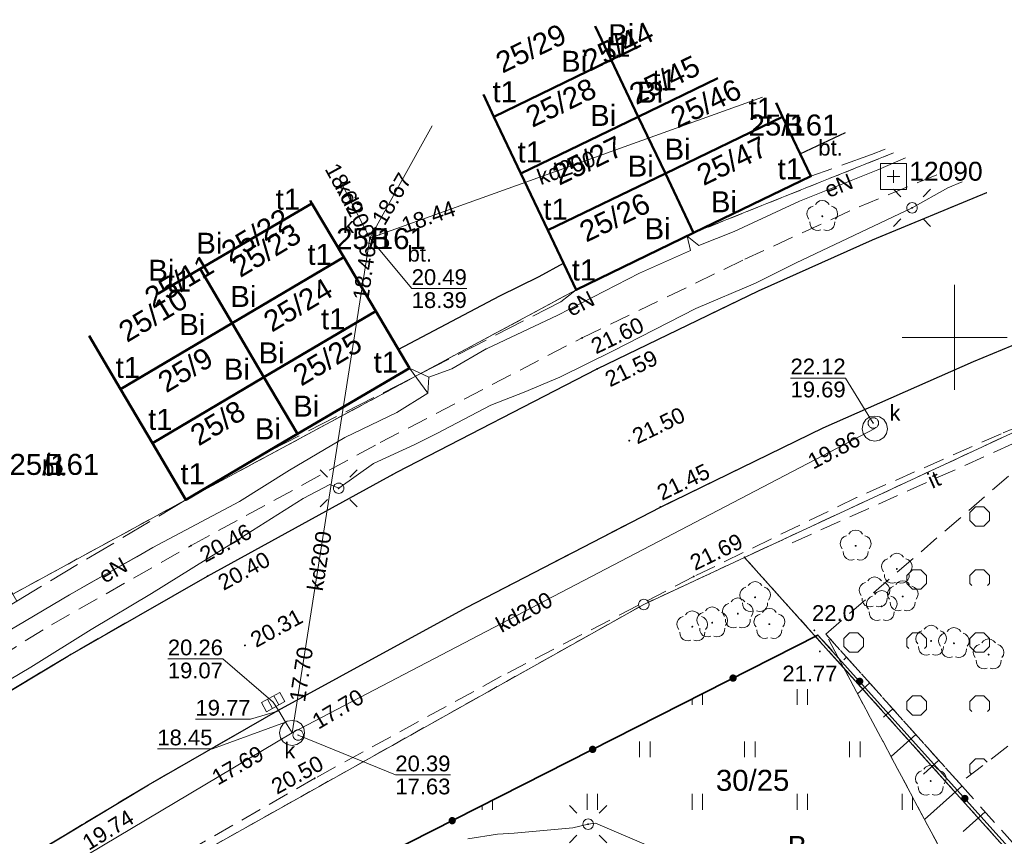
# Model space of a CAD drawing. Extents: x 7395144 to 7395446, y 6007497 to 6007827.
# Tile 44 of 62: x 7395255 to 7395302, y 6007776 to 6007815. Entities that reach past the tile are written whole.
import ezdxf
from ezdxf.enums import TextEntityAlignment as Align

# ---------------------------------------------------------------- set-up
doc = ezdxf.new("R2010")
doc.units = 0
doc.header["$PDSIZE"] = 0.75
for name, pattern in [('PRZER1-1', [2, 1, -1]), ('PRZER2-1', [3, 2, -1]), ('PRZER3-1', [4, 3, -1])]:
    doc.linetypes.add(name, pattern=pattern)
doc.layers.get('0').update_dxf_attribs({"linetype": 'CONTINUOUS', "lineweight": 13})
for name, color, linetype, lineweight in [('GEPPGD', 7, 'CONTINUOUS', 18), ('GESBZO', 7, 'CONTINUOUS', 50), ('GESBZO_O', 7, 'CONTINUOUS', 50), ('GESDZI', 7, 'CONTINUOUS', 18), ('GESDZI_O', 7, 'CONTINUOUS', 18), ('GSLKOG', 7, 'CONTINUOUS', 35), ('GSLKRW', 7, 'CONTINUOUS', 25), ('GSLTZI', 7, 'PRZER2-1', 18), ('GSLTZI_O', 7, 'PRZER2-1', 18), ('GSPSSP', 7, 'CONTINUOUS', 18), ('GSPSSP_O', 7, 'CONTINUOUS', 18), ('GSPWPN', 7, 'CONTINUOUS', 13), ('GSPWPN_O', 7, 'CONTINUOUS', 13), ('GSPWPS', 7, 'CONTINUOUS', 13), ('GSPWPS_O', 7, 'CONTINUOUS', 13), ('GSSKOA', 7, 'PRZER3-1', 18), ('GSSKOD', 7, 'PRZER2-1', 18), ('GSSOTW', 7, 'PRZER3-1', 18), ('GSSOTW_O', 7, 'PRZER3-1', 18), ('GSSUTR', 7, 'PRZER2-1', 18), ('GSSZAD', 7, 'PRZER2-1', 18), ('GSSZSN', 7, 'PRZER2-1', 18), ('GUPELA', 7, 'CONTINUOUS', 18), ('GUPIWZ', 7, 'CONTINUOUS', 18), ('GUPIWZ_O', 7, 'CONTINUOUS', 18), ('GUPPRZ', 7, 'CONTINUOUS', 18), ('GUPPRZ_O', 7, 'CONTINUOUS', 18), ('GUSIKP', 7, 'CONTINUOUS', 18)]:
    doc.layers.add(name, color=color, linetype=linetype, lineweight=lineweight)
for name, color, linetype, lineweight, true_color in [('GESUZY', 7, 'PRZER1-1', 18, 0x008000), ('GESUZY_O', 7, 'PRZER1-1', 18, 0x008000), ('GSPRDL', 7, 'CONTINUOUS', 18, 0x008000), ('GULEPR', 1, 'CONTINUOUS', 18, 0xff0000), ('GULEPR_O', 1, 'CONTINUOUS', 18, 0xff0000), ('GULKPR', 7, 'CONTINUOUS', 18, 0x803300), ('GULKPR_O', 7, 'CONTINUOUS', 18, 0x803300), ('GUPKKS', 7, 'CONTINUOUS', 18, 0x803300), ('GUPKSD', 7, 'CONTINUOUS', 18, 0x803300), ('GUPKSD_O', 7, 'CONTINUOUS', 18, 0x803300)]:
    doc.layers.add(name, color=color, linetype=linetype, lineweight=lineweight, true_color=true_color)
doc.styles.add('GEO-INFO', font='arial.ttf')

# ---------------------------------------------------------------- blocks, each defined once
blk = doc.blocks.new('KOLO')
blk.add_hatch(color=0).paths.add_polyline_path([(-0.5, 0), (-0.482963, -0.12941), (-0.433013, -0.25), (-0.353553, -0.353553), (-0.25, -0.433013), (-0.12941, -0.482963), (0, -0.5), (0.12941, -0.482963), (0.25, -0.433013), (0.353553, -0.353553), (0.433013, -0.25), (0.482963, -0.12941), (0.5, 0), (0.482963, 0.12941), (0.433013, 0.25), (0.353553, 0.353553), (0.25, 0.433013), (0.12941, 0.482963), (0, 0.5), (-0.12941, 0.482963), (-0.25, 0.433013), (-0.353553, 0.353553), (-0.433013, 0.25), (-0.482963, 0.12941)])
blk = doc.blocks.new('SPDLP')
blk.add_hatch(color=0).paths.add_polyline_path([(0, -0.09), (0.027812, -0.085595), (0.052901, -0.072812), (0.072812, -0.052901), (0.085595, -0.027812), (0.09, 0), (0.085595, 0.027812), (0.072812, 0.052901), (0.052901, 0.072812), (0.027812, 0.085595), (0, 0.09), (-0.027812, 0.085595), (-0.052901, 0.072812), (-0.072812, 0.052901), (-0.085595, 0.027812), (-0.09, 0), (-0.085595, -0.027812), (-0.072812, -0.052901), (-0.052901, -0.072812), (-0.027812, -0.085595)])
at = {"color": 0}
for points in [[(-1.271938, -0.268652), (-1.40916, -0.048001), (-1.462858, 0.20623), (-1.426585, 0.463525), (-1.304695, 0.693003), (-1.11182, 0.867117), (-0.871109, 0.964971)], [(-0.648554, 1.126667), (-0.481106, 1.325358), (-0.255912, 1.454989), (0, 1.5), (0.255912, 1.454989), (0.481106, 1.325358), (0.648554, 1.126667)], [(0.871109, 0.964971), (1.11182, 0.867117), (1.304695, 0.693003), (1.426585, 0.463525), (1.462858, 0.20623), (1.40916, -0.048001), (1.271938, -0.268652)], [(-0.137547, -1.292703), (-0.389802, -1.355024), (-0.648184, -1.327532), (-0.881678, -1.213525), (-1.062258, -1.026689), (-1.168249, -0.78945), (-1.186929, -0.530282)], [(1.186929, -0.530282), (1.168249, -0.78945), (1.062258, -1.026689), (0.881678, -1.213525), (0.648184, -1.327532), (0.389802, -1.355024), (0.137547, -1.292703)]]:
    blk.add_lwpolyline(points, dxfattribs=at)
blk = doc.blocks.new('SUEO')
blk.add_hatch(color=0).paths.add_polyline_path([(-0.002174, 0.089974), (0.023762, 0.086807), (0.042561, 0.0793), (0.060131, 0.066965), (0.076266, 0.047786), (0.086234, 0.025762), (0.089972, 0.002226), (0.088646, -0.015553), (0.081114, -0.038994), (0.066834, -0.060276), (0.049699, -0.075033), (0.027576, -0.085671), (0.004027, -0.08991), (-0.019639, -0.087831), (-0.040932, -0.080154), (-0.059082, -0.067892), (-0.073734, -0.051607), (-0.08374, -0.032979), (-0.089221, -0.011817), (-0.089063, 0.012951), (-0.082571, 0.035806), (-0.069528, 0.057148), (-0.048957, 0.075519), (-0.026898, 0.085887)])
at = {"color": 0}
for points in [[(-1.767767, 1.767767), (-1.06066, 1.06066)], [(1.767767, 1.767767), (1.06066, 1.06066)], [(-1.767767, -1.767767), (-1.06066, -1.06066)], [(1.767767, -1.767767), (1.06066, -1.06066)]]:
    blk.add_lwpolyline(points, dxfattribs=at)
blk = doc.blocks.new('POINT')
at = {"color": 0}
blk.add_point((0, 0), dxfattribs=at)
blk = doc.blocks.new('OKRAG_PELNY')
at = {"color": 0}
blk.add_lwpolyline([(0, 0.5), (0.12941, 0.482963), (0.25, 0.433013), (0.353553, 0.353553), (0.433013, 0.25), (0.482963, 0.12941), (0.5, 0), (0.482963, -0.12941), (0.433013, -0.25), (0.353553, -0.353553), (0.25, -0.433013), (0.12941, -0.482963), (0, -0.5), (-0.12941, -0.482963), (-0.25, -0.433013), (-0.353553, -0.353553), (-0.433013, -0.25), (-0.482963, -0.12941), (-0.5, 0), (-0.482963, 0.12941), (-0.433013, 0.25), (-0.353553, 0.353553), (-0.25, 0.433013), (-0.12941, 0.482963)], close=True, dxfattribs=at)
blk = doc.blocks.new('SUUS05')
at = {"color": 0}
blk.add_lwpolyline([(0.5, -0.25), (-0.5, -0.25), (-0.5, 0.25), (0.5, 0.25)], close=True, dxfattribs=at)
for points in [[(-0.175, -0.25), (-0.175, 0.25)], [(0.175, -0.25), (0.175, 0.25)]]:
    blk.add_lwpolyline(points, dxfattribs=at)
blk = doc.blocks.new('EPPGS')
at = {"color": 0}
blk.add_lwpolyline([(0, 0.5), (0.154508, 0.475528), (0.293893, 0.404508), (0.404508, 0.293893), (0.475528, 0.154508), (0.5, 0), (0.475528, -0.154508), (0.404508, -0.293893), (0.293893, -0.404508), (0.154508, -0.475528), (0, -0.5), (-0.154508, -0.475528), (-0.293893, -0.404508), (-0.404508, -0.293893), (-0.475528, -0.154508), (-0.5, 0), (-0.475528, 0.154508), (-0.404508, 0.293893), (-0.293893, 0.404508), (-0.154508, 0.475528)], close=True, dxfattribs=at)
blk = doc.blocks.new('EPPGN')
blk.add_hatch(color=0).paths.add_polyline_path([(0, -0.09), (0.027812, -0.085595), (0.052901, -0.072812), (0.072812, -0.052901), (0.085595, -0.027812), (0.09, 0), (0.085595, 0.027812), (0.072812, 0.052901), (0.052901, 0.072812), (0.027812, 0.085595), (0, 0.09), (-0.027812, 0.085595), (-0.052901, 0.072812), (-0.072812, 0.052901), (-0.085595, 0.027812), (-0.09, 0), (-0.085595, -0.027812), (-0.072812, -0.052901), (-0.052901, -0.072812), (-0.027812, -0.085595)])
blk = doc.blocks.new('GSPSSP')
at = {"color": 0}
blk.add_lwpolyline([(1.25, 1.25), (1.25, -1.25), (-1.25, -1.25), (-1.25, 1.25)], close=True, dxfattribs=at)
for points in [[(0.6, 0), (-0.6, 0)], [(0, 0.6), (0, -0.6)]]:
    blk.add_lwpolyline(points, dxfattribs=at)

msp = doc.modelspace()

# ---------------------------------------------------------------- hatches: boundary and pattern name
at = {"layer": 'GSSUTR', "linetype": 'Continuous', "lineweight": 18}
h = msp.add_hatch(dxfattribs=at)
h.set_pattern_fill('PTTU04', scale=0.5, style=0)
h.set_pattern_definition([(90, (7390000, 6000000), (-2.5, 2.5), [0.75, -4.25]), (90, (7390000.5, 6000000), (-2.5, 2.5), [0.75, -4.25])])
h.paths.add_polyline_path([(7395304.322, 6007762.914), (7395304.112, 6007766.82), (7395303.738, 6007767.661), (7395302.407, 6007770.094), (7395299.421, 6007775.441), (7395294.461, 6007784.75), (7395293.496, 6007785.824), (7395273.533, 6007775.69), (7395274.002, 6007774.974), (7395277.262, 6007775.762), (7395280.382, 6007775.846), (7395282.888, 6007775.535), (7395283.723, 6007775.407), (7395286.432, 6007774.603), (7395289.174, 6007773.317), (7395291.403, 6007771.819), (7395293.571, 6007769.763), (7395295.18, 6007767.739), (7395296.195, 6007766.123), (7395304.333, 6007762.311)], flags=0)
at = {"layer": 'GSSZAD', "linetype": 'Continuous', "lineweight": 18}
h = msp.add_hatch(dxfattribs=at)
h.set_pattern_fill('OTZK', scale=0.5, style=0)
h.set_pattern_definition([(0, (7390000, 6000000), (3, 3), [0.3827, -5.6173]), (0, (7390000, 6000000.924), (3, 3), [0.3827, -5.6173]), (90, (7389999.7294, 6000000.2706), (-3, 3), [0.3827, -5.6173]), (90, (7390000.6533, 6000000.2706), (-3, 3), [0.3827, -5.6173]), (45, (7390000.3827, 6000000), (-3, 3), [0.3826834, -3.8599573]), (45, (7389999.7294, 6000000.6533), (-3, 3), [0.3826834, -3.8599573]), (135, (7390000, 6000000), (-3, -3), [0.3826834, -3.8599573]), (135, (7390000.6533, 6000000.6533), (-3, -3), [0.3826834, -3.8599573]), (0, (7390003, 6000000.924), (3, 3), [0.3827, -5.6173]), (90, (7390002.7294, 6000000.2706), (-3, 3), [0.3827, -5.6173]), (90, (7390003.6533, 6000000.2706), (-3, 3), [0.3827, -5.6173]), (45, (7390003.567, 6000000.1836), (-3, 3), [0.1233591, -4.1192816]), (45, (7390002.7294, 6000000.6533), (-3, 3), [0.3826834, -3.8599573]), (135, (7390002.817, 6000000.1836), (-3, -3), [0.1233591, -4.1192816]), (135, (7390003.6533, 6000000.6533), (-3, -3), [0.3826834, -3.8599573])])
h.paths.add_polyline_path([(7395307.39, 6007797.56), (7395293.865, 6007785.868), (7395300.237, 6007778.76), (7395315.647, 6007790.548)], flags=0)

# ---------------------------------------------------------------- linework, layer by layer
at = {"color": 7, "linetype": 'Continuous', "lineweight": 13, "elevation": 100, "flags": 128}
for points in [[(7395300, 6007797.5), (7395300, 6007802.5)], [(7395297.5, 6007800), (7395302.5, 6007800)]]:
    msp.add_lwpolyline(points, dxfattribs=at)
at = {"layer": 'GESBZO', "color": 7, "linetype": 'Continuous', "lineweight": 50, "elevation": 10.18}
for points in [[(7395285.065, 6007813.895), (7395283.65, 6007813.21), (7395282.89, 6007814.818)], [(7395282.89, 6007814.818), (7395283.65, 6007813.21)], [(7395283.65, 6007813.21), (7395285.065, 6007813.895)], [(7395283.65, 6007813.21), (7395278.06, 6007810.51), (7395277.562, 6007811.564)], [(7395288.724, 6007812.341), (7395284.94, 6007810.51), (7395283.65, 6007813.21)], [(7395284.94, 6007810.51), (7395288.724, 6007812.341)], [(7395291.498, 6007811.163), (7395291.81, 6007810.51), (7395286.23, 6007807.81), (7395284.94, 6007810.51)], [(7395269.313, 6007806.511), (7395269.39, 6007806.38), (7395264.08, 6007803.26), (7395264.06, 6007803.293)], [(7395262.058, 6007802.066), (7395264.08, 6007803.26), (7395265.6, 6007800.68), (7395260.28, 6007797.54), (7395258.792, 6007800.066)], [(7395264.06, 6007803.293), (7395264.08, 6007803.26), (7395262.058, 6007802.066)]]:
    msp.add_lwpolyline(points, dxfattribs=at)
for points in [[(7395279.35, 6007807.81), (7395278.06, 6007810.51), (7395283.65, 6007813.21), (7395284.94, 6007810.51)], [(7395279.35, 6007807.81), (7395284.94, 6007810.51), (7395286.23, 6007807.81), (7395280.63, 6007805.1)], [(7395286.23, 6007807.81), (7395291.81, 6007810.51), (7395293.16, 6007807.67), (7395287.57, 6007804.97)], [(7395287.57, 6007804.97), (7395281.98, 6007802.26), (7395280.63, 6007805.1), (7395286.23, 6007807.81)], [(7395269.39, 6007806.38), (7395270.91, 6007803.82), (7395265.6, 6007800.68), (7395264.08, 6007803.26)], [(7395265.6, 6007800.68), (7395270.91, 6007803.82), (7395272.44, 6007801.24), (7395267.11, 6007798.1)], [(7395267.11, 6007798.1), (7395272.44, 6007801.24), (7395274.04, 6007798.53), (7395268.71, 6007795.4)], [(7395265.6, 6007800.68), (7395267.11, 6007798.1), (7395261.8, 6007794.96), (7395260.28, 6007797.54)], [(7395261.8, 6007794.96), (7395267.11, 6007798.1), (7395268.71, 6007795.4), (7395263.39, 6007792.26)]]:
    msp.add_lwpolyline(points, close=True, dxfattribs=at)
at = {"layer": 'GESDZI', "color": 7, "linetype": 'Continuous', "lineweight": 18, "elevation": 10.22}
for points in [[(7395282.89, 6007814.818), (7395283.65, 6007813.21), (7395278.06, 6007810.51), (7395277.562, 6007811.564)], [(7395285.065, 6007813.895), (7395283.65, 6007813.21), (7395282.89, 6007814.818)], [(7395288.724, 6007812.341), (7395284.94, 6007810.51), (7395283.65, 6007813.21), (7395285.065, 6007813.895)], [(7395284.94, 6007810.51), (7395288.724, 6007812.341)], [(7395277.562, 6007811.564), (7395278.06, 6007810.51), (7395279.35, 6007807.81), (7395280.63, 6007805.1), (7395281.98, 6007802.26), (7395263.39, 6007792.26), (7395255.15, 6007787.77), (7395253.8, 6007790.12), (7395252.31, 6007792.7), (7395250.877, 6007795.217)], [(7395291.498, 6007811.163), (7395291.81, 6007810.51), (7395286.23, 6007807.81), (7395284.94, 6007810.51)], [(7395297.092, 6007808.788), (7395287.57, 6007804.97), (7395293.16, 6007807.67), (7395291.81, 6007810.51), (7395291.498, 6007811.163)], [(7395153.764, 6007710.324), (7395155.85, 6007712.37), (7395169.54, 6007727.47), (7395172.48, 6007730.77), (7395173.84, 6007732.3), (7395177.72, 6007734.74), (7395184.18, 6007740.86), (7395187.76, 6007744.51), (7395196.4, 6007752.84), (7395202.15, 6007758.25), (7395204.72, 6007760.53), (7395211.75, 6007767.42), (7395224.11, 6007773.06), (7395243.94, 6007782.12), (7395244.72, 6007780.71), (7395250.43, 6007783.86), (7395250.15, 6007784.36), (7395255.34, 6007787.44), (7395255.15, 6007787.77), (7395263.39, 6007792.26), (7395281.98, 6007802.26), (7395287.57, 6007804.97), (7395297.092, 6007808.788)], [(7395263.39, 6007792.26), (7395268.71, 6007795.4), (7395274.04, 6007798.53), (7395272.44, 6007801.24), (7395270.91, 6007803.82), (7395269.39, 6007806.38), (7395269.313, 6007806.511)], [(7395269.313, 6007806.511), (7395269.39, 6007806.38), (7395264.08, 6007803.26), (7395264.06, 6007803.293)], [(7395264.06, 6007803.293), (7395264.08, 6007803.26), (7395262.058, 6007802.066)], [(7395262.058, 6007802.066), (7395264.08, 6007803.26), (7395265.6, 6007800.68)], [(7395316.154, 6007800.694), (7395307.23, 6007797.53), (7395290, 6007789.52), (7395285.2, 6007787.28), (7395254.04, 6007769.81), (7395228.84, 6007751.29), (7395208.88, 6007732.82), (7395196.33, 6007721.2), (7395179.58, 6007705.58), (7395163.9, 6007690.95), (7395163.839, 6007690.893)], [(7395265.6, 6007800.68), (7395260.28, 6007797.54), (7395258.792, 6007800.066)], [(7395387.93, 6007687.6), (7395380.12, 6007687.98), (7395349.93, 6007694.27), (7395364, 6007757.01), (7395313.94, 6007762.83), (7395290, 6007789.52), (7395307.23, 6007797.53), (7395316.154, 6007800.694)], [(7395258.792, 6007800.066), (7395260.28, 6007797.54), (7395261.8, 6007794.96), (7395263.39, 6007792.26)]]:
    msp.add_lwpolyline(points, dxfattribs=at)
for points in [[(7395278.06, 6007810.51), (7395283.65, 6007813.21), (7395284.94, 6007810.51), (7395279.35, 6007807.81)], [(7395279.35, 6007807.81), (7395284.94, 6007810.51), (7395286.23, 6007807.81), (7395280.63, 6007805.1)], [(7395286.23, 6007807.81), (7395291.81, 6007810.51), (7395293.16, 6007807.67), (7395287.57, 6007804.97)], [(7395280.63, 6007805.1), (7395286.23, 6007807.81), (7395287.57, 6007804.97), (7395281.98, 6007802.26)], [(7395269.39, 6007806.38), (7395270.91, 6007803.82), (7395265.6, 6007800.68), (7395264.08, 6007803.26)], [(7395270.91, 6007803.82), (7395272.44, 6007801.24), (7395267.11, 6007798.1), (7395265.6, 6007800.68)], [(7395267.11, 6007798.1), (7395272.44, 6007801.24), (7395274.04, 6007798.53), (7395268.71, 6007795.4)], [(7395261.8, 6007794.96), (7395260.28, 6007797.54), (7395265.6, 6007800.68), (7395267.11, 6007798.1)], [(7395261.8, 6007794.96), (7395267.11, 6007798.1), (7395268.71, 6007795.4), (7395263.39, 6007792.26)], [(7395290, 6007789.52), (7395313.94, 6007762.83), (7395303.63, 6007764.04), (7395254.04, 6007769.81), (7395285.2, 6007787.28)]]:
    msp.add_lwpolyline(points, close=True, dxfattribs=at)
at = {"layer": 'GESUZY', "color": 96, "linetype": 'PRZER1-1', "lineweight": 18, "ltscale": 0.5, "true_color": 0x008000, "elevation": 10.08}
for points in [[(7395282.89, 6007814.818), (7395283.65, 6007813.21), (7395278.06, 6007810.51)], [(7395283.65, 6007813.21), (7395282.89, 6007814.818)], [(7395285.065, 6007813.895), (7395283.65, 6007813.21)], [(7395284.94, 6007810.51), (7395283.65, 6007813.21), (7395285.065, 6007813.895)], [(7395288.724, 6007812.341), (7395284.94, 6007810.51)], [(7395286.23, 6007807.81), (7395284.94, 6007810.51), (7395288.724, 6007812.341)], [(7395277.562, 6007811.564), (7395278.06, 6007810.51), (7395279.35, 6007807.81), (7395280.63, 6007805.1), (7395281.98, 6007802.26), (7395263.39, 6007792.26), (7395268.71, 6007795.4), (7395274.04, 6007798.53), (7395272.44, 6007801.24), (7395270.91, 6007803.82), (7395269.39, 6007806.38), (7395269.313, 6007806.511)], [(7395278.06, 6007810.51), (7395277.562, 6007811.564)], [(7395291.498, 6007811.163), (7395291.81, 6007810.51), (7395286.23, 6007807.81)], [(7395297.092, 6007808.788), (7395287.57, 6007804.97), (7395293.16, 6007807.67), (7395291.81, 6007810.51), (7395291.498, 6007811.163)], [(7395153.764, 6007710.324), (7395155.85, 6007712.37), (7395169.54, 6007727.47), (7395172.48, 6007730.77), (7395173.84, 6007732.3), (7395177.72, 6007734.74), (7395184.18, 6007740.86), (7395187.76, 6007744.51), (7395196.4, 6007752.84), (7395202.15, 6007758.25), (7395204.72, 6007760.53), (7395211.75, 6007767.42), (7395224.11, 6007773.06), (7395243.94, 6007782.12), (7395244.72, 6007780.71), (7395250.43, 6007783.86), (7395250.15, 6007784.36), (7395255.34, 6007787.44), (7395255.15, 6007787.77), (7395263.39, 6007792.26), (7395281.98, 6007802.26), (7395287.57, 6007804.97), (7395297.092, 6007808.788)], [(7395269.313, 6007806.511), (7395269.39, 6007806.38), (7395264.08, 6007803.26)], [(7395262.058, 6007802.066), (7395264.08, 6007803.26), (7395265.6, 6007800.68), (7395260.28, 6007797.54)], [(7395264.06, 6007803.293), (7395264.08, 6007803.26), (7395262.058, 6007802.066)], [(7395264.08, 6007803.26), (7395264.06, 6007803.293)], [(7395316.154, 6007800.694), (7395307.23, 6007797.53), (7395290, 6007789.52), (7395285.2, 6007787.28), (7395254.04, 6007769.81), (7395228.84, 6007751.29), (7395208.88, 6007732.82), (7395196.33, 6007721.2), (7395179.58, 6007705.58), (7395163.9, 6007690.95), (7395163.839, 6007690.893)], [(7395380.12, 6007687.98), (7395349.93, 6007694.27), (7395364, 6007757.01), (7395313.94, 6007762.83), (7395290, 6007789.52), (7395307.23, 6007797.53), (7395316.154, 6007800.694)], [(7395258.792, 6007800.066), (7395260.28, 6007797.54), (7395261.8, 6007794.96), (7395263.39, 6007792.26), (7395255.15, 6007787.77), (7395253.8, 6007790.12), (7395252.31, 6007792.7), (7395250.877, 6007795.217)], [(7395260.28, 6007797.54), (7395258.792, 6007800.066)]]:
    msp.add_lwpolyline(points, dxfattribs=at)
for points in [[(7395279.35, 6007807.81), (7395278.06, 6007810.51), (7395283.65, 6007813.21), (7395284.94, 6007810.51)], [(7395280.63, 6007805.1), (7395279.35, 6007807.81), (7395284.94, 6007810.51), (7395286.23, 6007807.81)], [(7395287.57, 6007804.97), (7395286.23, 6007807.81), (7395291.81, 6007810.51), (7395293.16, 6007807.67)], [(7395281.98, 6007802.26), (7395280.63, 6007805.1), (7395286.23, 6007807.81), (7395287.57, 6007804.97)], [(7395265.6, 6007800.68), (7395264.08, 6007803.26), (7395269.39, 6007806.38), (7395270.91, 6007803.82)], [(7395267.11, 6007798.1), (7395265.6, 6007800.68), (7395270.91, 6007803.82), (7395272.44, 6007801.24)], [(7395268.71, 6007795.4), (7395267.11, 6007798.1), (7395272.44, 6007801.24), (7395274.04, 6007798.53)], [(7395261.8, 6007794.96), (7395260.28, 6007797.54), (7395265.6, 6007800.68), (7395267.11, 6007798.1)], [(7395263.39, 6007792.26), (7395261.8, 6007794.96), (7395267.11, 6007798.1), (7395268.71, 6007795.4)], [(7395313.94, 6007762.83), (7395303.63, 6007764.04), (7395254.04, 6007769.81), (7395285.2, 6007787.28), (7395290, 6007789.52)]]:
    msp.add_lwpolyline(points, close=True, dxfattribs=at)
at = {"layer": 'GSLKOG', "color": 7, "linetype": 'Continuous', "lineweight": 35, "elevation": 10.18}
msp.add_lwpolyline([(7395234.611, 6007750.202), (7395259.54, 6007767.96), (7395262.01, 6007769.67), (7395267.551, 6007772.654), (7395293.496, 6007785.824), (7395315.671, 6007761.134), (7395338.368, 6007758.631), (7395354.445, 6007757.033), (7395350.676, 6007719.883), (7395348.157, 6007694.593)], dxfattribs=at)
at = {"layer": 'GSLKRW', "color": 7, "linetype": 'Continuous', "lineweight": 25, "elevation": 10.18}
for points in [[(7395292.65, 6007808.743), (7395294.811, 6007809.757)], [(7395239.752, 6007778.623), (7395240.059, 6007777.609), (7395240.75, 6007776.88), (7395241.736, 6007776.422), (7395243.292, 6007776.315), (7395244.75, 6007776.72), (7395251.413, 6007780.986), (7395257.774, 6007784.824), (7395264.43, 6007788.63), (7395273.445, 6007793.572), (7395282.98, 6007798.5), (7395290.66, 6007802.216), (7395296.099, 6007804.647), (7395301.54, 6007806.899)], [(7395273.511, 6007799.425), (7395278.34, 6007801.984), (7395280.225, 6007802.892), (7395281.372, 6007803.539)], [(7395190.59, 6007720.92), (7395199.02, 6007728.86), (7395215.01, 6007743.78), (7395222.05, 6007750.31), (7395226.876, 6007754.403), (7395231.406, 6007758.008), (7395235.587, 6007761.256), (7395239.84, 6007764.42), (7395243.637, 6007767.141), (7395248.68, 6007770.66), (7395255.035, 6007774.726), (7395261.619, 6007778.696), (7395267.782, 6007782.233), (7395276.765, 6007787.136), (7395285.99, 6007791.92), (7395293.745, 6007795.686), (7395300.896, 6007798.845), (7395305.97, 6007800.95), (7395310.99, 6007802.887)]]:
    msp.add_lwpolyline(points, dxfattribs=at)
at = {"layer": 'GSLTZI', "color": 7, "linetype": 'PRZER2-1', "lineweight": 18, "ltscale": 0.5, "elevation": 10.1}
msp.add_lwpolyline([(7395292.27, 6007790.22), (7395305.9, 6007796.33)], dxfattribs=at)
at = {"layer": 'GSSKOA', "color": 7, "linetype": 'PRZER3-1', "lineweight": 18, "ltscale": 0.5, "elevation": 10.18}
for points in [[(7395251.413, 6007780.986), (7395257.774, 6007784.824), (7395264.43, 6007788.63), (7395273.445, 6007793.572), (7395282.98, 6007798.5), (7395290.66, 6007802.216), (7395296.099, 6007804.647), (7395301.54, 6007806.899)], [(7395310.99, 6007802.887), (7395305.97, 6007800.95), (7395300.896, 6007798.845), (7395293.745, 6007795.686), (7395285.99, 6007791.92), (7395276.765, 6007787.136), (7395267.782, 6007782.233), (7395261.619, 6007778.696), (7395255.035, 6007774.726), (7395248.68, 6007770.66), (7395243.637, 6007767.141), (7395239.84, 6007764.42), (7395235.587, 6007761.256), (7395231.406, 6007758.008), (7395226.876, 6007754.403), (7395222.05, 6007750.31), (7395215.01, 6007743.78), (7395199.02, 6007728.86), (7395190.59, 6007720.92), (7395189.738, 6007719.983), (7395189.045, 6007718.813), (7395188.56, 6007716.81), (7395188.617, 6007714.469)]]:
    msp.add_lwpolyline(points, dxfattribs=at)
at = {"layer": 'GSSKOD', "color": 7, "linetype": 'PRZER2-1', "lineweight": 18, "ltscale": 0.5, "elevation": 10.18}
for points in [[(7395239.752, 6007778.623), (7395241.192, 6007778.919), (7395241.691, 6007778.113), (7395242.742, 6007777.81), (7395244.25, 6007778.46), (7395250.648, 6007782.384), (7395256.991, 6007786.314), (7395263.64, 6007790.08), (7395272.648, 6007794.989), (7395282.26, 6007799.97), (7395290.015, 6007803.722), (7395295.449, 6007806.222), (7395299.364, 6007807.824)], [(7395301.54, 6007806.899), (7395296.099, 6007804.647), (7395290.66, 6007802.216), (7395282.98, 6007798.5), (7395273.445, 6007793.572), (7395264.43, 6007788.63), (7395257.774, 6007784.824), (7395251.413, 6007780.986), (7395244.75, 6007776.72), (7395243.292, 6007776.315), (7395241.736, 6007776.422), (7395240.75, 6007776.88), (7395240.059, 6007777.609), (7395239.752, 6007778.623)], [(7395199.02, 6007728.86), (7395215.01, 6007743.78), (7395222.05, 6007750.31), (7395226.876, 6007754.403), (7395231.406, 6007758.008), (7395235.587, 6007761.256), (7395239.84, 6007764.42), (7395243.637, 6007767.141), (7395248.68, 6007770.66), (7395255.035, 6007774.726), (7395261.619, 6007778.696), (7395267.782, 6007782.233), (7395276.765, 6007787.136), (7395285.99, 6007791.92), (7395293.745, 6007795.686), (7395300.896, 6007798.845), (7395305.97, 6007800.95), (7395310.99, 6007802.887)], [(7395315.855, 6007800.821), (7395315, 6007800.51), (7395314.668, 6007799.212), (7395313.885, 6007795.982), (7395307.39, 6007797.56), (7395302.216, 6007795.408), (7395295.324, 6007792.366), (7395287.58, 6007788.61), (7395278.417, 6007783.857), (7395269.53, 6007779), (7395263.399, 6007775.484), (7395256.924, 6007771.586), (7395250.69, 6007767.58), (7395245.59, 6007764.021), (7395242.05, 6007761.47), (7395237.818, 6007758.326), (7395233.67, 6007755.09), (7395229.165, 6007751.541), (7395224.5, 6007747.58), (7395217.58, 6007741.17)]]:
    msp.add_lwpolyline(points, dxfattribs=at)
at = {"layer": 'GSSOTW', "color": 7, "linetype": 'PRZER3-1', "lineweight": 18, "ltscale": 0.5, "elevation": 10.18}
for points in [[(7395277.562, 6007811.564), (7395278.06, 6007810.51), (7395279.35, 6007807.81), (7395280.63, 6007805.1), (7395281.372, 6007803.539), (7395281.98, 6007802.26), (7395281.253, 6007801.693), (7395267.091, 6007794.445), (7395268.71, 6007795.4), (7395274.04, 6007798.53), (7395273.511, 6007799.425), (7395272.44, 6007801.24), (7395270.91, 6007803.82), (7395269.39, 6007806.38), (7395269.313, 6007806.511)], [(7395296.69, 6007808.959), (7395296.043, 6007808.708), (7395293.16, 6007807.67), (7395292.65, 6007808.743), (7395291.81, 6007810.51), (7395291.498, 6007811.163)], [(7395258.792, 6007800.066), (7395260.28, 6007797.54), (7395261.8, 6007794.96), (7395263.39, 6007792.26), (7395255.34, 6007787.44), (7395255.15, 6007787.77), (7395253.8, 6007790.12), (7395252.31, 6007792.7), (7395250.877, 6007795.217)]]:
    msp.add_lwpolyline(points, dxfattribs=at)
at = {"layer": 'GSSUTR', "color": 7, "linetype": 'PRZER2-1', "lineweight": 18, "ltscale": 0.5, "elevation": 10.1}
msp.add_lwpolyline([(7395273.533, 6007775.69), (7395293.496, 6007785.824), (7395294.461, 6007784.75), (7395299.421, 6007775.441), (7395302.407, 6007770.094), (7395303.738, 6007767.661), (7395304.112, 6007766.82), (7395304.322, 6007762.914), (7395304.333, 6007762.311), (7395296.195, 6007766.123), (7395295.18, 6007767.739), (7395293.571, 6007769.763), (7395291.403, 6007771.819), (7395289.174, 6007773.317), (7395286.432, 6007774.603), (7395283.723, 6007775.407), (7395282.888, 6007775.535), (7395280.382, 6007775.846), (7395277.262, 6007775.762), (7395274.002, 6007774.974)], close=True, dxfattribs=at)
at = {"layer": 'GSSZAD', "color": 7, "linetype": 'PRZER2-1', "lineweight": 18, "ltscale": 0.5, "elevation": 10.1}
msp.add_lwpolyline([(7395293.865, 6007785.868), (7395307.39, 6007797.56), (7395315.647, 6007790.548), (7395300.237, 6007778.76)], close=True, dxfattribs=at)
at = {"layer": 'GSSZSN', "color": 7, "linetype": 'PRZER2-1', "lineweight": 18, "ltscale": 0.5, "elevation": 10.06}
for points in [[(7395338.289, 6007758.628), (7395337.933, 6007755.943), (7395315.996, 6007759.175), (7395315.553, 6007759.037), (7395313.406, 6007757.805), (7395310.987, 6007759.195), (7395304.333, 6007762.311), (7395304.322, 6007762.914), (7395304.112, 6007766.82), (7395303.738, 6007767.661), (7395302.407, 6007770.094), (7395299.421, 6007775.441), (7395294.461, 6007784.75), (7395293.865, 6007785.868)], [(7395293.865, 6007785.868), (7395300.237, 6007778.76), (7395316.08, 6007761.089), (7395316.201, 6007760.954), (7395329.963, 6007759.505), (7395338.289, 6007758.628)]]:
    msp.add_lwpolyline(points, dxfattribs=at)
at = {"layer": 'GSSZSN', "color": 7, "linetype": 'Continuous', "lineweight": 18, "elevation": 10.06, "flags": 128}
for points in [[(7395294.855, 6007784.764), (7395294.719, 6007784.642)], [(7395295.954, 6007783.537), (7395295.381, 6007783.023)], [(7395297.054, 6007782.311), (7395296.616, 6007781.919)], [(7395298.153, 6007781.085), (7395296.976, 6007780.03)], [(7395299.253, 6007779.858), (7395298.513, 6007779.196)], [(7395300.352, 6007778.632), (7395298.572, 6007777.036)], [(7395301.451, 6007777.406), (7395300.41, 6007776.472)]]:
    msp.add_lwpolyline(points, dxfattribs=at)
at = {"layer": 'GULEPR', "color": 1, "linetype": 'Continuous', "lineweight": 18, "true_color": 0xff0000, "elevation": 10.14}
for points in [[(7395297.666, 6007808.544), (7395296.343, 6007807.975), (7395292.62, 6007806.485), (7395289.509, 6007805.034), (7395287.817, 6007804.369), (7395287.26, 6007804.82)], [(7395297.666, 6007808.544), (7395296.343, 6007807.975), (7395292.62, 6007806.485), (7395289.509, 6007805.034), (7395287.817, 6007804.369), (7395287.26, 6007804.82)], [(7395300.364, 6007807.399), (7395299.679, 6007807.122), (7395297.975, 6007806.168), (7395292.451, 6007803.542), (7395290.513, 6007802.585), (7395287.671, 6007801.374), (7395283.739, 6007799.361), (7395281.199, 6007798.107), (7395279.504, 6007797.39), (7395277.916, 6007796.77), (7395275.346, 6007795.415), (7395274.297, 6007794.891), (7395272.337, 6007793.986), (7395270.673, 6007792.813), (7395270.244, 6007792.986), (7395268.986, 6007792.321), (7395265.659, 6007790.222), (7395261.755, 6007787.799), (7395258.884, 6007786.081), (7395256.007, 6007784.287), (7395253.453, 6007782.781)], [(7395287.26, 6007804.82), (7395287.422, 6007804.137), (7395284.994, 6007803.055), (7395281.115, 6007801.064), (7395277.735, 6007799.477), (7395276.057, 6007798.504), (7395274.966, 6007798.109)], [(7395287.26, 6007804.82), (7395287.422, 6007804.137), (7395284.994, 6007803.055), (7395281.115, 6007801.064), (7395277.736, 6007799.476)], [(7395277.736, 6007799.476), (7395277.689, 6007799.454), (7395276.057, 6007798.504), (7395274.966, 6007798.109)], [(7395274.966, 6007798.109), (7395274.04, 6007798.53)], [(7395274.966, 6007798.109), (7395274.04, 6007798.53)], [(7395274.04, 6007798.53), (7395274.922, 6007797.348)], [(7395274.966, 6007798.109), (7395274.922, 6007797.348)], [(7395274.922, 6007797.348), (7395273.444, 6007796.415), (7395270.959, 6007795.235), (7395268.325, 6007793.682), (7395265.95, 6007792.189), (7395261.829, 6007789.984), (7395261.056, 6007789.548), (7395258.793, 6007788.271), (7395257.859, 6007787.744), (7395255.357, 6007786.258), (7395253.199, 6007785.009), (7395252.721, 6007785.886)], [(7395274.922, 6007797.348), (7395273.444, 6007796.415), (7395270.959, 6007795.235), (7395268.325, 6007793.682), (7395265.95, 6007792.189), (7395261.829, 6007789.984), (7395257.859, 6007787.744), (7395255.357, 6007786.258), (7395253.199, 6007785.009), (7395252.874, 6007785.606), (7395252.908, 6007785.913)], [(7395285.755, 6007775.635), (7395282.905, 6007776.857), (7395282.55, 6007776.816), (7395281.822, 6007776.644), (7395279.031, 6007776.387), (7395278.239, 6007776.335), (7395276.824, 6007776.118)]]:
    msp.add_lwpolyline(points, dxfattribs=at)
at = {"layer": 'GULKPR', "color": 36, "linetype": 'Continuous', "lineweight": 18, "true_color": 0x803300, "elevation": 10.14}
for points in [[(7395272.152, 6007804.723), (7395290.858, 6007811.435)], [(7395272.152, 6007804.723), (7395275.127, 6007810.072)], [(7395272.152, 6007804.723), (7395270.769, 6007807.403)], [(7395268.453, 6007781.163), (7395272.152, 6007804.723)], [(7395268.453, 6007781.163), (7395296.204, 6007795.652)], [(7395267.55, 6007782.63), (7395267.816, 6007782.205), (7395268.14, 6007781.675), (7395268.453, 6007781.163)], [(7395190.529, 6007714.182), (7395197.188, 6007729.935), (7395229.597, 6007758.028), (7395268.453, 6007781.163)]]:
    msp.add_lwpolyline(points, dxfattribs=at)
at = {"layer": 'GUPPRZ_O', "color": 36, "linetype": 'Continuous', "lineweight": 9, "true_color": 0x803300, "elevation": 10.8, "flags": 128}
for points in [[(7395276.77, 6007802.321), (7395274.15, 6007802.319), (7395272.152, 6007804.723)], [(7395274.15, 6007802.319), (7395276.77, 6007802.321)], [(7395292.19, 6007798.064), (7395294.811, 6007798.064), (7395296.13, 6007795.92)], [(7395292.19, 6007798.064), (7395294.811, 6007798.064)], [(7395262.538, 6007784.683), (7395265.159, 6007784.683), (7395267.55, 6007782.63)], [(7395262.538, 6007784.683), (7395265.159, 6007784.683)], [(7395263.853, 6007781.813), (7395266.474, 6007781.813), (7395267.815, 6007782.207)], [(7395262.038, 6007780.402), (7395264.659, 6007780.402), (7395268.144, 6007781.668)], [(7395275.991, 6007779.158), (7395273.371, 6007779.158), (7395268.74, 6007781.06)], [(7395273.371, 6007779.158), (7395275.991, 6007779.158)]]:
    msp.add_lwpolyline(points, dxfattribs=at)
at = {"layer": 'GUSIKP', "color": 36, "linetype": 'Continuous', "lineweight": 18, "true_color": 0x803300, "elevation": 10.14}
for points in [[(7395296.2, 6007796.25), (7395296.43, 6007796.21), (7395296.63, 6007796.08), (7395296.76, 6007795.88), (7395296.8, 6007795.65), (7395296.76, 6007795.42), (7395296.63, 6007795.23), (7395296.43, 6007795.1), (7395296.2, 6007795.05), (7395295.97, 6007795.1), (7395295.78, 6007795.23), (7395295.65, 6007795.42), (7395295.6, 6007795.65), (7395295.65, 6007795.88), (7395295.78, 6007796.08), (7395295.97, 6007796.21)], [(7395268.45, 6007781.76), (7395268.68, 6007781.72), (7395268.88, 6007781.59), (7395269.01, 6007781.39), (7395269.05, 6007781.16), (7395269.01, 6007780.93), (7395268.88, 6007780.74), (7395268.68, 6007780.61), (7395268.45, 6007780.56), (7395268.22, 6007780.61), (7395268.03, 6007780.74), (7395267.9, 6007780.93), (7395267.85, 6007781.16), (7395267.9, 6007781.39), (7395268.03, 6007781.59), (7395268.22, 6007781.72)]]:
    msp.add_lwpolyline(points, close=True, dxfattribs=at)

# ---------------------------------------------------------------- block references
at = {"layer": 'GEPPGD', "color": 7, "lineweight": 18, "xscale": 0.5, "yscale": 0.5}
for name, p in [('EPPGN', (7395283.65, 6007813.21, 10.24)), ('EPPGN', (7395278.06, 6007810.51, 10.24)), ('EPPGN', (7395284.94, 6007810.51, 10.24)), ('EPPGN', (7395291.81, 6007810.51, 10.24)), ('EPPGN', (7395279.35, 6007807.81, 10.24)), ('EPPGN', (7395286.23, 6007807.81, 10.24)), ('EPPGN', (7395293.16, 6007807.67, 10.24)), ('EPPGN', (7395269.39, 6007806.38, 10.24)), ('EPPGN', (7395280.63, 6007805.1, 10.24)), ('EPPGN', (7395287.57, 6007804.97, 10.24)), ('EPPGN', (7395270.91, 6007803.82, 10.24)), ('EPPGN', (7395264.08, 6007803.26, 10.24)), ('EPPGN', (7395281.98, 6007802.26, 10.24)), ('EPPGN', (7395272.44, 6007801.24, 10.24)), ('EPPGN', (7395265.6, 6007800.68, 10.24)), ('EPPGN', (7395274.04, 6007798.53, 10.24)), ('EPPGN', (7395267.11, 6007798.1, 10.24)), ('EPPGN', (7395260.28, 6007797.54, 10.24)), ('EPPGN', (7395268.71, 6007795.4, 10.24)), ('EPPGN', (7395261.8, 6007794.96, 10.24)), ('EPPGN', (7395263.39, 6007792.26, 10.24)), ('EPPGN', (7395290, 6007789.52, 10.24)), ('EPPGS', (7395285.2, 6007787.28, 10.24))]:
    msp.add_blockref(name, p, dxfattribs=at)
at = {"layer": 'GSLKOG', "color": 7, "lineweight": 35, "xscale": 0.35, "yscale": 0.35}
for p in [(7395289.453, 6007783.772, 10.18), (7395295.478, 6007783.617, 10.18), (7395282.765, 6007780.377, 10.18), (7395300.489, 6007778.038, 10.18), (7395276.078, 6007776.982, 10.18)]:
    msp.add_blockref('KOLO', p, dxfattribs=at)
at = {"layer": 'GSPRDL', "color": 96, "lineweight": 18, "true_color": 0x008000, "xscale": 0.5, "yscale": 0.5}
for p in [(7395293.701, 6007805.767, 10.12), (7395295.29, 6007790.07, 10.12), (7395297.25, 6007788.97, 10.12), (7395296.19, 6007787.84, 10.12), (7395290.5, 6007787.62, 10.12), (7395297.53, 6007787.66, 10.12), (7395296.53, 6007787.19, 10.12), (7395289.68, 6007786.84, 10.12), (7395287.51, 6007786.22, 10.12), (7395288.46, 6007786.41, 10.12), (7395291.18, 6007786.34, 10.12), (7395298.88, 6007785.54, 10.12), (7395299.97, 6007785.43, 10.12), (7395301.62, 6007784.89, 10.12), (7395298.863, 6007778.87, 10.12)]:
    msp.add_blockref('SPDLP', p, dxfattribs=at)
at = {"layer": 'GSPSSP', "color": 7, "lineweight": 18, "xscale": 0.5, "yscale": 0.5}
msp.add_blockref('GSPSSP', (7395297.09, 6007807.66, 10.36), dxfattribs=at)
at = {"layer": 'GSPWPN', "color": 7, "lineweight": 13, "xscale": 0.09, "yscale": 0.09}
msp.add_blockref('KOLO', (7395293.322, 6007786.046, 10.08), dxfattribs=at)
at = {"layer": 'GSPWPS', "color": 7, "lineweight": 13, "xscale": 0.09, "yscale": 0.09, "rotation": 269.9999974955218}
for p in [(7395282.26, 6007799.97, 10.08), (7395282.98, 6007798.5, 10.08), (7395284.51, 6007795.08, 10.08), (7395285.99, 6007791.92, 10.08), (7395263.64, 6007790.08, 10.08), (7395264.43, 6007788.63, 10.08), (7395287.58, 6007788.61, 10.08), (7395266.21, 6007785.33, 10.08), (7395269.53, 6007779, 10.08)]:
    msp.add_blockref('KOLO', p, dxfattribs=at)
at = {"layer": 'GSPWPS', "color": 7, "lineweight": 13, "xscale": 0.09, "yscale": 0.09}
msp.add_blockref('KOLO', (7395293.584, 6007785.04, 10.08), dxfattribs=at)
at = {"layer": 'GUPELA', "color": 7, "lineweight": 18, "xscale": 0.5, "yscale": 0.5}
for name, p in [('SUEO', (7395297.975, 6007806.168, 10.15)), ('OKRAG_PELNY', (7395297.975, 6007806.168, 10.16)), ('SUEO', (7395270.673, 6007792.813, 10.15)), ('OKRAG_PELNY', (7395270.673, 6007792.813, 10.16)), ('SUEO', (7395282.55, 6007776.816, 10.15)), ('OKRAG_PELNY', (7395282.55, 6007776.816, 10.16))]:
    msp.add_blockref(name, p, dxfattribs=at)
at = {"layer": 'GUPIWZ', "color": 7, "lineweight": 18, "xscale": 0.5, "yscale": 0.5, "rotation": 269.9999974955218}
for p in [(7395296.13, 6007795.92, 10.18), (7395268.74, 6007781.06, 10.18)]:
    msp.add_blockref('OKRAG_PELNY', p, dxfattribs=at)
at = {"layer": 'GUPKKS', "color": 36, "lineweight": 18, "true_color": 0x803300, "rotation": 28.62610509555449}
msp.add_blockref('SUUS05', (7395267.55, 6007782.63, 10.16), dxfattribs=at)
at = {"layer": 'GUPKSD', "color": 36, "lineweight": 18, "true_color": 0x803300, "xscale": 0.5, "yscale": 0.5}
msp.add_blockref('OKRAG_PELNY', (7395272.152, 6007804.723, 10.16), dxfattribs=at)
at = {"layer": 'GUPPRZ', "color": 36, "lineweight": 18, "true_color": 0x803300}
for p in [(7395271.923, 6007805.167, 10.16), (7395272.402, 6007805.155, 10.16), (7395272.152, 6007804.723, 10.16), (7395272.622, 6007804.892, 10.16), (7395272.113, 6007804.474, 10.16), (7395296.13, 6007795.92, 10.16), (7395295.679, 6007795.378, 10.16), (7395267.55, 6007782.63, 10.16), (7395267.815, 6007782.207, 10.16), (7395268.144, 6007781.668, 10.16), (7395268.544, 6007781.744, 10.16), (7395268.979, 6007781.438, 10.16), (7395267.947, 6007780.862, 10.16), (7395268.74, 6007781.06, 10.16)]:
    msp.add_blockref('POINT', p, dxfattribs=at)

# ---------------------------------------------------------------- texts
at = {"layer": 'GESBZO_O', "color": 7, "linetype": 'Continuous', "lineweight": 0, "style": 'GEO-INFO'}
for p in [(7395283.978, 6007813.862, 10.8), (7395286.187, 6007812.266, 10.8), (7395263.069, 6007802.675, 10.8)]:
    msp.add_text('t1', height=1, rotation=0.0456, dxfattribs=at).set_placement(p, align=Align.MIDDLE_CENTER)
for p in [(7395278.58, 6007811.693, 10.8), (7395290.775, 6007810.912, 10.8), (7395279.772, 6007808.822, 10.8), (7395292.153, 6007808.02, 10.8), (7395268.252, 6007806.575, 10.8), (7395281, 6007806.096, 10.8), (7395269.767, 6007803.947, 10.8), (7395282.352, 6007803.203, 10.8), (7395270.41, 6007800.874, 10.8), (7395272.917, 6007798.811, 10.8), (7395260.633, 6007798.562, 10.8), (7395262.178, 6007796.088, 10.8), (7395263.722, 6007793.499, 10.8)]:
    msp.add_text('t1', height=1, rotation=0.0456, dxfattribs=at).set_placement(p, align=Align.MIDDLE)
at = {"layer": 'GESDZI_O', "color": 7, "linetype": 'Continuous', "lineweight": 0, "style": 'GEO-INFO'}
for s, rotation, p in [('25/29', 25.8287, (7395279.815, 6007813.785, 10.81)), ('25/28', 25.8287, (7395281.24, 6007811.202, 10.81)), ('25/46', 25.8287, (7395288.147, 6007811.163, 10.81)), ('25/27', 25.8287, (7395282.519, 6007808.443, 10.81)), ('25/47', 25.8287, (7395289.391, 6007808.429, 10.81)), ('25/26', 25.8287, (7395283.805, 6007805.735, 10.81)), ('25/23', 30.9854, (7395267.216, 6007804.165, 10.81)), ('25/24', 30.9854, (7395268.721, 6007801.562, 10.81)), ('25/10', 30.9854, (7395261.821, 6007801.073, 10.81)), ('25/25', 30.9854, (7395270.12, 6007798.991, 10.81)), ('25/9', 30.9854, (7395263.359, 6007798.475, 10.81)), ('25/8', 30.9854, (7395264.901, 6007795.943, 10.81)), ('30/25', 0.0456, (7395290.383, 6007778.922, 10.81))]:
    msp.add_text(s, height=1, rotation=rotation, dxfattribs=at).set_placement(p, align=Align.MIDDLE)
for s, rotation, p in [('25/44', 25.8287, (7395283.978, 6007813.862, 10.81)), ('25/45', 25.8287, (7395286.187, 6007812.266, 10.81)), ('25/161', 0.0456, (7395292.331, 6007810.112, 10.81)), ('25/22', 30.9854, (7395266.725, 6007804.87, 10.81)), ('25/161', 0.0456, (7395272.685, 6007804.701, 10.81)), ('25/11', 30.9854, (7395263.069, 6007802.675, 10.81)), ('25/161', 0.0456, (7395257.134, 6007793.95, 10.81))]:
    msp.add_text(s, height=1, rotation=rotation, dxfattribs=at).set_placement(p, align=Align.MIDDLE_CENTER)
at = {"layer": 'GESUZY_O', "color": 96, "linetype": 'Continuous', "lineweight": 0, "true_color": 0x008000, "style": 'GEO-INFO'}
for p in [(7395284.13, 6007814.442, 10.8), (7395281.885, 6007813.174, 10.8), (7395285.501, 6007811.7, 10.8), (7395283.266, 6007810.597, 10.8), (7395286.812, 6007808.987, 10.8), (7395285.054, 6007808.183, 10.8), (7395289.018, 6007806.484, 10.8), (7395285.859, 6007805.202, 10.8), (7395264.515, 6007804.509, 10.8), (7395262.23, 6007803.222, 10.8), (7395266.134, 6007801.974, 10.8), (7395263.704, 6007800.632, 10.8), (7395267.478, 6007799.286, 10.8), (7395265.826, 6007798.511, 10.8), (7395269.127, 6007796.751, 10.8), (7395267.3, 6007795.669, 10.8)]:
    msp.add_text('Bi', height=1, rotation=0.0456, dxfattribs=at).set_placement(p, align=Align.MIDDLE)
for p in [(7395292.331, 6007810.112, 10.8), (7395272.685, 6007804.701, 10.8), (7395257.134, 6007793.95, 10.8)]:
    msp.add_text('B', height=1, dxfattribs=at).set_placement(p, align=Align.MIDDLE_CENTER)
msp.add_text('B', height=1, dxfattribs=at).set_placement((7395292.511, 6007775.753, 10.8), align=Align.MIDDLE)
at = {"layer": 'GSLTZI_O', "color": 7, "linetype": 'Continuous', "lineweight": 0, "style": 'GEO-INFO'}
msp.add_text('it', height=0.75, rotation=24.1456, dxfattribs=at).set_placement((7395299.013, 6007793.243, 10.8), align=Align.MIDDLE)
at = {"layer": 'GSPSSP_O', "color": 7, "linetype": 'Continuous', "lineweight": 0, "style": 'GEO-INFO'}
msp.add_text('12090', height=0.9, dxfattribs=at).set_placement((7395297.84, 6007807.91, 10.8), align=Align.MIDDLE_LEFT)
at = {"layer": 'GSPWPN_O', "color": 7, "linetype": 'Continuous', "lineweight": 0, "style": 'GEO-INFO'}
msp.add_text('22.0', height=0.75, rotation=0.0456, dxfattribs=at).set_placement((7395294.231, 6007786.867, 10.8), align=Align.MIDDLE)
at = {"layer": 'GSPWPS_O', "color": 7, "linetype": 'Continuous', "lineweight": 0, "style": 'GEO-INFO'}
for s, rotation, p in [('21.60', 25.8, (7395282.6, 6007799.86, 10.8)), ('21.59', 25.9, (7395283.26, 6007798.29, 10.8)), ('21.50', 25.9, (7395284.56, 6007795.57, 10.8)), ('21.45', 25.9, (7395285.74, 6007792.88, 10.8)), ('20.46', 28.6, (7395263.96, 6007789.91, 10.8)), ('21.69', 25.9, (7395287.31, 6007789.55, 10.8)), ('20.40', 28.7, (7395264.83, 6007788.58, 10.8)), ('20.31', 28.6, (7395266.38, 6007785.86, 10.8)), ('20.50', 28.7, (7395267.371, 6007778.869, 10.8))]:
    msp.add_text(s, height=0.75, rotation=rotation, dxfattribs=at).set_placement(p, align=Align.TOP_LEFT)
msp.add_text('21.77', height=0.75, rotation=0.0456, dxfattribs=at).set_placement((7395293.112, 6007783.999, 10.8), align=Align.MIDDLE)
msp.add_text('19.74', height=0.75, rotation=31.6199, dxfattribs=at).set_placement((7395258.886, 6007775.345, 10.8), align=Align.BOTTOM_LEFT)
at = {"layer": 'GSSOTW_O', "color": 7, "linetype": 'Continuous', "lineweight": 0, "style": 'GEO-INFO'}
for p in [(7395294.094, 6007809.034, 10.8), (7395274.536, 6007803.982, 10.8), (7395257.134, 6007793.782, 10.8)]:
    msp.add_text('bt.', height=0.75, dxfattribs=at).set_placement(p, align=Align.MIDDLE_CENTER)
at = {"layer": 'GULEPR_O', "color": 1, "linetype": 'Continuous', "lineweight": 0, "true_color": 0xff0000, "style": 'GEO-INFO'}
msp.add_text('eN', height=0.75, rotation=21.812, dxfattribs=at).set_placement((7395294.481, 6007807.23, 10.8), align=Align.MIDDLE_CENTER)
for rotation, p in [(26.9746, (7395282.172, 6007801.605, 10.8)), (29.2665, (7395259.928, 6007788.911, 10.8)), (29.2665, (7395259.929, 6007788.911, 10.8))]:
    msp.add_text('eN', height=0.75, rotation=rotation, dxfattribs=at).set_placement(p, align=Align.MIDDLE)
at = {"layer": 'GULKPR_O', "color": 36, "linetype": 'Continuous', "lineweight": 0, "true_color": 0x803300, "style": 'GEO-INFO'}
for rotation, p in [(19.7399, (7395281.505, 6007808.079, 10.8)), (297.2933, (7395271.461, 6007806.063, 10.8))]:
    msp.add_text('kd200', height=0.75, rotation=rotation, dxfattribs=at).set_placement(p, align=Align.MIDDLE_CENTER)
for rotation, p in [(81.4056, (7395269.739, 6007789.354, 10.8)), (28.1206, (7395279.497, 6007786.929, 10.8))]:
    msp.add_text('kd200', height=0.75, rotation=rotation, dxfattribs=at).set_placement(p, align=Align.MIDDLE)
at = {"layer": 'GUPIWZ_O', "color": 7, "linetype": 'Continuous', "lineweight": 0, "style": 'GEO-INFO'}
for p in [(7395296.9, 6007796.78, 10.8), (7395268.086, 6007780.702, 10.8)]:
    msp.add_text('k', height=0.75, dxfattribs=at).set_placement(p, align=Align.TOP_LEFT)
at = {"layer": 'GUPKSD_O', "color": 36, "linetype": 'Continuous', "lineweight": 0, "true_color": 0x803300, "style": 'GEO-INFO'}
msp.add_text('k', height=0.75, dxfattribs=at).set_placement((7395271.402, 6007804.973, 10.8), align=Align.RIGHT)
at = {"layer": 'GUPPRZ_O', "color": 36, "linetype": 'Continuous', "lineweight": 0, "true_color": 0x803300, "style": 'GEO-INFO'}
for s, rotation, p in [('18.69', 298.7391, (7395270.948, 6007807.056, 10.8)), ('18.67', 59.6333, (7395273.194, 6007806.596, 10.8)), ('18.44', 19.5262, (7395274.943, 6007805.743, 10.8)), ('18.46', 81.9786, (7395271.894, 6007803.079, 10.8)), ('19.86', 27.5694, (7395294.254, 6007794.634, 10.8)), ('17.70', 81.4056, (7395268.891, 6007783.953, 10.8)), ('17.70', 30.9854, (7395270.635, 6007782.302, 10.8)), ('17.69', 29.8394, (7395265.862, 6007779.62, 10.8))]:
    msp.add_text(s, height=0.75, rotation=rotation, dxfattribs=at).set_placement(p, align=Align.MIDDLE)
for s, p in [('20.49', (7395274.15, 6007802.492, 10.8)), ('18.39', (7395274.15, 6007801.397, 10.8))]:
    msp.add_text(s, height=0.75, rotation=0.0456, dxfattribs=at).set_placement(p)
for s, p in [('22.12', (7395292.19, 6007798.237, 10.8)), ('19.69', (7395292.19, 6007797.142, 10.8)), ('20.26', (7395262.538, 6007784.856, 10.8)), ('19.07', (7395262.538, 6007783.761, 10.8)), ('20.39', (7395273.371, 6007779.33, 10.8)), ('17.63', (7395273.371, 6007778.235, 10.8))]:
    msp.add_text(s, height=0.75, dxfattribs=at).set_placement(p)
for s, p in [('19.77', (7395263.853, 6007782.356, 10.8)), ('18.45', (7395262.038, 6007780.944, 10.8))]:
    msp.add_text(s, height=0.75, dxfattribs=at).set_placement(p, align=Align.MIDDLE_LEFT)

doc.saveas('drawing.dxf')
